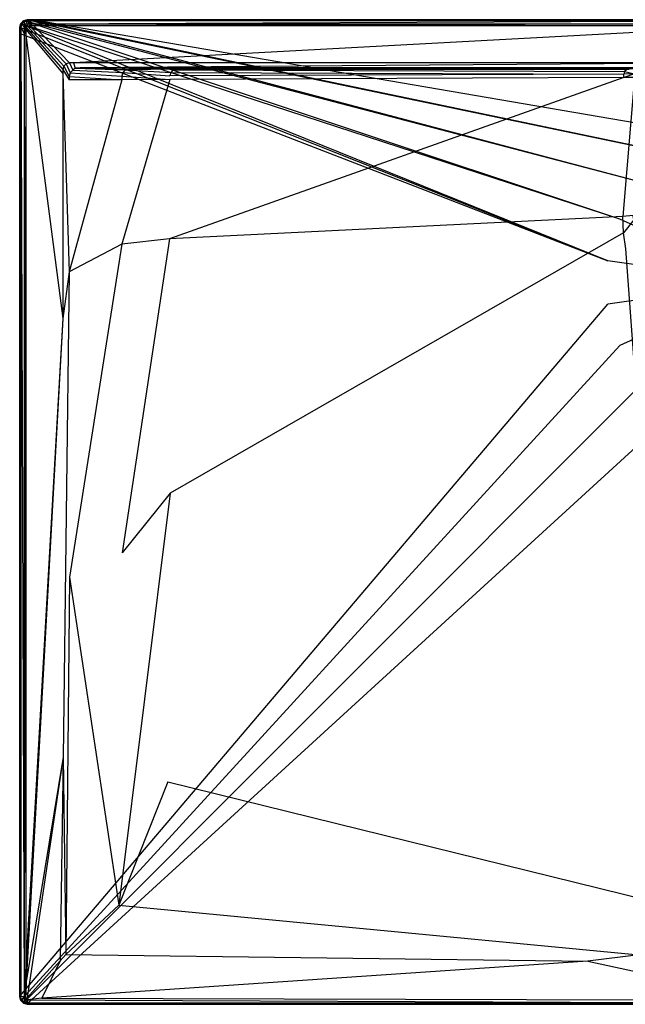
# Model space of a CAD drawing. Extents: x 0 to 1.2, y -0.8 to 0.
# Tile 1 of 8: x 0 to 0.49, y -0.8 to 0. Entities that reach past the tile are written whole.
import ezdxf

# ---------------------------------------------------------------- set-up
doc = ezdxf.new("R2010")
doc.units = 0
doc.layers.add('L0_WANNE_N_UDA1280ARA215V___0__', color=7, linetype='CONTINUOUS')

msp = doc.modelspace()

# ---------------------------------------------------------------- linework, layer by layer
at = {"layer": 'L0_WANNE_N_UDA1280ARA215V___0__', "color": 8}
for points, invisible_edges in [([(0.003005, -0.000805, 0.01035), (0.00601, 0, 0.000751), (0.003005, -0.000805, 0.000751), (0.003005, -0.000805, 0.01035)], 13), ([(0.00601, 0, 0.000751), (0.003005, -0.000805, 0.01035), (0.00601, 0, 0.01035), (0.00601, 0, 0.000751)], 14), ([(0.00601, 0), (0.003552, -0.001042), (0.003005, -0.000805), (0.00601, 0)], 13), ([(0.003005, -0.000805, 0.01035), (0.00601, 0, 0.0115), (0.00601, 0, 0.01035), (0.003005, -0.000805, 0.01035)], 13), ([(0.00601, 0, 0.0115), (0.003005, -0.000805, 0.01035), (0.003005, -0.000805, 0.0115), (0.00601, 0, 0.0115)], 14), ([(0.003562, -0.00177, 0.013975), (0.00601, 0, 0.0115), (0.003005, -0.000805, 0.0115), (0.003562, -0.00177, 0.013975)], 14), ([(0.003005, -0.000805, 0.000751), (0.00601, 0), (0.003005, -0.000805), (0.003005, -0.000805, 0.000751)], 13), ([(0.00601, 0), (0.003005, -0.000805, 0.000751), (0.00601, 0, 0.000751), (0.00601, 0)], 14), ([(0.003552, -0.001042), (0.00601, 0), (0.006599, -0.000197), (0.003552, -0.001042)], 14), ([(0.006147, -0.001039, 0.013975), (0.00601, 0, 0.0115), (0.003562, -0.00177, 0.013975), (0.006147, -0.001039, 0.013975)], 14), ([(0.00601, 0, 0.000751), (0.009764, 0), (0.00601, 0), (0.00601, 0, 0.000751)], 13), ([(0.009764, 0), (0.00601, 0, 0.000751), (0.009741, 0, 0.000751), (0.009764, 0)], 14), ([(0.009764, 0), (0.006599, -0.000197), (0.00601, 0), (0.009764, 0)], 13), ([(0.00601, 0, 0.000751), (0.009448, 0, 0.010344), (0.009741, 0, 0.000751), (0.00601, 0, 0.000751)], 13), ([(0.009448, 0, 0.010344), (0.00601, 0, 0.000751), (0.00601, 0, 0.01035), (0.009448, 0, 0.010344)], 14), ([(0.00601, 0, 0.01035), (0.009413, 0, 0.0115), (0.009448, 0, 0.010344), (0.00601, 0, 0.01035)], 13), ([(0.009413, 0, 0.0115), (0.00601, 0, 0.01035), (0.00601, 0, 0.0115), (0.009413, 0, 0.0115)], 14), ([(0.006147, -0.001039, 0.013975), (0.009413, 0, 0.0115), (0.00601, 0, 0.0115), (0.006147, -0.001039, 0.013975)], 13), ([(0.009413, 0, 0.0115), (0.006147, -0.001039, 0.013975), (0.009548, -0.001039, 0.013975), (0.009413, 0, 0.0115)], 14), ([(0.006599, -0.000197), (0.009764, 0), (0.010403, -0.000171), (0.006599, -0.000197)], 14), ([(0.009548, -0.001039, 0.013975), (0.6, 0, 0.0115), (0.009413, 0, 0.0115), (0.009548, -0.001039, 0.013975)], 13), ([(0.6, 0, 0.0115), (0.009448, 0, 0.010344), (0.009413, 0, 0.0115), (0.6, 0, 0.0115)], 14), ([(0.6, 0, 0.009683), (0.009741, 0, 0.000751), (0.009448, 0, 0.010344), (0.6, 0, 0.009683)], 14), ([(0.009448, 0, 0.010344), (0.6, 0, 0.0115), (0.6, 0, 0.009683), (0.009448, 0, 0.010344)], 13), ([(0.6, 0, 0.0115), (0.009548, -0.001039, 0.013975), (0.6, -0.001027, 0.013975), (0.6, 0, 0.0115)], 14), ([(0.009741, 0, 0.000751), (0.6, 0), (0.009764, 0), (0.009741, 0, 0.000751)], 13), ([(0.6, 0), (0.009741, 0, 0.000751), (0.6, 0, 0.000703), (0.6, 0)], 14), ([(0.009741, 0, 0.000751), (0.6, 0, 0.009683), (0.6, 0, 0.000703), (0.009741, 0, 0.000751)], 13), ([(0.6, 0), (0.010403, -0.000171), (0.009764, 0), (0.6, 0)], 13), ([(0.010403, -0.000171), (0.6, 0), (0.6, -0.000162), (0.010403, -0.000171)], 14), ([(0.000805, -0.003005, 0.01035), (0, -0.006011, 0.000751), (0, -0.006011, 0.01035), (0.000805, -0.003005, 0.01035)], 13), ([(0, -0.006011, 0.000751), (0.000805, -0.003005, 0.01035), (0.000805, -0.003005, 0.000751), (0, -0.006011, 0.000751)], 14), ([(0.000805, -0.003005), (0.0005, -0.006352), (0, -0.006011), (0.000805, -0.003005)], 13), ([(0.000805, -0.003005, 0.0115), (0, -0.006011, 0.01035), (0, -0.006011, 0.0115), (0.000805, -0.003005, 0.0115)], 13), ([(0, -0.006011, 0.01035), (0.000805, -0.003005, 0.0115), (0.000805, -0.003005, 0.01035), (0, -0.006011, 0.01035)], 14), ([(0.000805, -0.003005, 0.0115), (0, -0.006011, 0.0115), (0.001039, -0.006148, 0.013975), (0.000805, -0.003005, 0.0115)], 14), ([(0, -0.006011, 0.000751), (0.000805, -0.003005), (0, -0.006011), (0, -0.006011, 0.000751)], 13), ([(0.000805, -0.003005), (0, -0.006011, 0.000751), (0.000805, -0.003005, 0.000751), (0.000805, -0.003005)], 14), ([(0, -0.010801, 0.000751), (0, -0.006011), (0, -0.010801), (0, -0.010801, 0.000751)], 13), ([(0, -0.006011), (0, -0.010801, 0.000751), (0, -0.006011, 0.000751), (0, -0.006011)], 14), ([(0.0005, -0.006352), (0, -0.010801), (0, -0.006011), (0.0005, -0.006352)], 13), ([(0, -0.006011, 0.01035), (0, -0.010801, 0.000751), (0, -0.010801, 0.01035), (0, -0.006011, 0.01035)], 13), ([(0, -0.010801, 0.000751), (0, -0.006011, 0.01035), (0, -0.006011, 0.000751), (0, -0.010801, 0.000751)], 14), ([(0, -0.010801, 0.0115), (0.001039, -0.006148, 0.013975), (0, -0.006011, 0.0115), (0, -0.010801, 0.0115)], 14), ([(0, -0.006011, 0.0115), (0, -0.010801, 0.01035), (0, -0.010801, 0.0115), (0, -0.006011, 0.0115)], 13), ([(0, -0.010801, 0.01035), (0, -0.006011, 0.0115), (0, -0.006011, 0.01035), (0, -0.010801, 0.01035)], 14), ([(0.001039, -0.006148, 0.013975), (0, -0.010801, 0.0115), (0.001039, -0.010936, 0.013975), (0.001039, -0.006148, 0.013975)], 13), ([(0, -0.010801), (0.0005, -0.006352), (0.0005, -0.011197), (0, -0.010801)], 14), ([(0.0005, -0.006352), (0.000805, -0.003005), (0.001322, -0.003291), (0.0005, -0.006352)], 14), ([(0.001322, -0.003291), (0.477774, -0.195934), (0.0005, -0.006352), (0.001322, -0.003291)], 13), ([(0.477774, -0.195934), (0.0005, -0.011197), (0.0005, -0.006352), (0.477774, -0.195934)], 13), ([(0.003005, -0.000805, 0.01035), (0.000805, -0.003005, 0.000751), (0.000805, -0.003005, 0.01035), (0.003005, -0.000805, 0.01035)], 13), ([(0.000805, -0.003005, 0.000751), (0.003005, -0.000805, 0.01035), (0.003005, -0.000805, 0.000751), (0.000805, -0.003005, 0.000751)], 14), ([(0.003005, -0.000805), (0.001322, -0.003291), (0.000805, -0.003005), (0.003005, -0.000805)], 13), ([(0.003005, -0.000805, 0.0115), (0.000805, -0.003005, 0.01035), (0.000805, -0.003005, 0.0115), (0.003005, -0.000805, 0.0115)], 13), ([(0.000805, -0.003005, 0.01035), (0.003005, -0.000805, 0.0115), (0.003005, -0.000805, 0.01035), (0.000805, -0.003005, 0.01035)], 14), ([(0.000805, -0.003005, 0.0115), (0.003562, -0.00177, 0.013975), (0.003005, -0.000805, 0.0115), (0.000805, -0.003005, 0.0115)], 14), ([(0.000805, -0.003005, 0.000751), (0.003005, -0.000805), (0.000805, -0.003005), (0.000805, -0.003005, 0.000751)], 13), ([(0.003005, -0.000805), (0.000805, -0.003005, 0.000751), (0.003005, -0.000805, 0.000751), (0.003005, -0.000805)], 14), ([(0.003562, -0.00177, 0.013975), (0.000805, -0.003005, 0.0115), (0.001769, -0.003562, 0.013975), (0.003562, -0.00177, 0.013975)], 13), ([(0.000805, -0.003005, 0.0115), (0.001039, -0.006148, 0.013975), (0.001769, -0.003562, 0.013975), (0.000805, -0.003005, 0.0115)], 14), ([(0.003506, -0.006473, 0.015), (0.001769, -0.003562, 0.013975), (0.001039, -0.006148, 0.013975), (0.003506, -0.006473, 0.015)], 13), ([(0.003506, -0.011257, 0.015), (0.001039, -0.006148, 0.013975), (0.001039, -0.010936, 0.013975), (0.003506, -0.011257, 0.015)], 13), ([(0.001039, -0.006148, 0.013975), (0.003506, -0.011257, 0.015), (0.003506, -0.006473, 0.015), (0.001039, -0.006148, 0.013975)], 14), ([(0.001322, -0.003291), (0.003005, -0.000805), (0.003552, -0.001042), (0.001322, -0.003291)], 14), ([(0.003552, -0.001042), (0.487676, -0.162207), (0.001322, -0.003291), (0.003552, -0.001042)], 13), ([(0.477774, -0.195934), (0.001322, -0.003291), (0.487676, -0.162207), (0.477774, -0.195934)], 14), ([(0.003949, -0.00482, 0.015), (0.003562, -0.00177, 0.013975), (0.001769, -0.003562, 0.013975), (0.003949, -0.00482, 0.015)], 13), ([(0.001769, -0.003562, 0.013975), (0.003506, -0.006473, 0.015), (0.003949, -0.00482, 0.015), (0.001769, -0.003562, 0.013975)], 14), ([(0.004928, -0.008013, 0.015), (0.003949, -0.00482, 0.015), (0.003506, -0.006473, 0.015), (0.004928, -0.008013, 0.015)], 13), ([(0.004928, -0.012638, 0.015), (0.003506, -0.006473, 0.015), (0.003506, -0.011257, 0.015), (0.004928, -0.012638, 0.015)], 13), ([(0.003506, -0.006473, 0.015), (0.004928, -0.012638, 0.015), (0.004928, -0.008013, 0.015), (0.003506, -0.006473, 0.015)], 14), ([(0.006599, -0.000197), (0.506678, -0.132636), (0.003552, -0.001042), (0.006599, -0.000197)], 13), ([(0.487676, -0.162207), (0.003552, -0.001042), (0.506678, -0.132636), (0.487676, -0.162207)], 14), ([(0.00482, -0.003949, 0.015), (0.006147, -0.001039, 0.013975), (0.003562, -0.00177, 0.013975), (0.00482, -0.003949, 0.015)], 13), ([(0.003562, -0.00177, 0.013975), (0.003949, -0.00482, 0.015), (0.00482, -0.003949, 0.015), (0.003562, -0.00177, 0.013975)], 14), ([(0.005384, -0.006308, 0.015), (0.00482, -0.003949, 0.015), (0.003949, -0.00482, 0.015), (0.005384, -0.006308, 0.015)], 13), ([(0.003949, -0.00482, 0.015), (0.004928, -0.008013, 0.015), (0.005384, -0.006308, 0.015), (0.003949, -0.00482, 0.015)], 14), ([(0.006147, -0.001039, 0.013975), (0.00482, -0.003949, 0.015), (0.006472, -0.003506, 0.015), (0.006147, -0.001039, 0.013975)], 14), ([(0.006307, -0.005385, 0.015), (0.006472, -0.003506, 0.015), (0.00482, -0.003949, 0.015), (0.006307, -0.005385, 0.015)], 13), ([(0.00482, -0.003949, 0.015), (0.005384, -0.006308, 0.015), (0.006307, -0.005385, 0.015), (0.00482, -0.003949, 0.015)], 14), ([(0.034991, -0.040583, 0.015), (0.005384, -0.006308, 0.015), (0.004928, -0.008013, 0.015), (0.034991, -0.040583, 0.015)], 13), ([(0.035746, -0.037765, 0.015), (0.006307, -0.005385, 0.015), (0.005384, -0.006308, 0.015), (0.035746, -0.037765, 0.015)], 13), ([(0.005384, -0.006308, 0.015), (0.034991, -0.040583, 0.015), (0.035746, -0.037765, 0.015), (0.005384, -0.006308, 0.015)], 14), ([(0.006472, -0.003506, 0.015), (0.009548, -0.001039, 0.013975), (0.006147, -0.001039, 0.013975), (0.006472, -0.003506, 0.015)], 13), ([(0.006472, -0.003506, 0.015), (0.006307, -0.005385, 0.015), (0.008012, -0.004928, 0.015), (0.006472, -0.003506, 0.015)], 14), ([(0.037761, -0.035749, 0.015), (0.008012, -0.004928, 0.015), (0.006307, -0.005385, 0.015), (0.037761, -0.035749, 0.015)], 13), ([(0.006307, -0.005385, 0.015), (0.035746, -0.037765, 0.015), (0.037761, -0.035749, 0.015), (0.006307, -0.005385, 0.015)], 14), ([(0.009548, -0.001039, 0.013975), (0.006472, -0.003506, 0.015), (0.00987, -0.003506, 0.015), (0.009548, -0.001039, 0.013975)], 14), ([(0.008012, -0.004928, 0.015), (0.00987, -0.003506, 0.015), (0.006472, -0.003506, 0.015), (0.008012, -0.004928, 0.015)], 13), ([(0.010403, -0.000171), (0.53324, -0.109618), (0.006599, -0.000197), (0.010403, -0.000171)], 13), ([(0.506678, -0.132636), (0.006599, -0.000197), (0.53324, -0.109618), (0.506678, -0.132636)], 14), ([(0.00987, -0.003506, 0.015), (0.008012, -0.004928, 0.015), (0.011397, -0.004928, 0.015), (0.00987, -0.003506, 0.015)], 14), ([(0.040578, -0.034995, 0.015), (0.011397, -0.004928, 0.015), (0.008012, -0.004928, 0.015), (0.040578, -0.034995, 0.015)], 13), ([(0.008012, -0.004928, 0.015), (0.037761, -0.035749, 0.015), (0.040578, -0.034995, 0.015), (0.008012, -0.004928, 0.015)], 14), ([(0.00987, -0.003506, 0.015), (0.6, -0.001027, 0.013975), (0.009548, -0.001039, 0.013975), (0.00987, -0.003506, 0.015)], 13), ([(0.6, -0.001027, 0.013975), (0.00987, -0.003506, 0.015), (0.6, -0.003506, 0.015), (0.6, -0.001027, 0.013975)], 14), ([(0.011397, -0.004928, 0.015), (0.6, -0.003506, 0.015), (0.00987, -0.003506, 0.015), (0.011397, -0.004928, 0.015)], 13), ([(0.6, -0.000162), (0.565211, -0.095015), (0.010403, -0.000171), (0.6, -0.000162)], 13), ([(0.53324, -0.109618), (0.010403, -0.000171), (0.565211, -0.095015), (0.53324, -0.109618)], 14), ([(0.6, -0.003506, 0.015), (0.011397, -0.004928, 0.015), (0.6, -0.004928, 0.015), (0.6, -0.003506, 0.015)], 14), ([(0.043683, -0.034995, 0.015), (0.6, -0.004928, 0.015), (0.011397, -0.004928, 0.015), (0.043683, -0.034995, 0.015)], 13), ([(0.011397, -0.004928, 0.015), (0.040578, -0.034995, 0.015), (0.043683, -0.034995, 0.015), (0.011397, -0.004928, 0.015)], 14), ([(0.6, -0.004928, 0.015), (0.043683, -0.034995, 0.015), (0.6, -0.034995, 0.015), (0.6, -0.004928, 0.015)], 14), ([(0, -0.793989, 0.000751), (0, -0.010801), (0, -0.793989), (0, -0.793989, 0.000751)], 13), ([(0, -0.010801), (0, -0.793989, 0.000751), (0, -0.010801, 0.000751), (0, -0.010801)], 14), ([(0.0005, -0.011197), (0, -0.793989), (0, -0.010801), (0.0005, -0.011197)], 13), ([(0, -0.010801, 0.01035), (0, -0.793989, 0.000751), (0, -0.793989, 0.01035), (0, -0.010801, 0.01035)], 13), ([(0, -0.793989, 0.000751), (0, -0.010801, 0.01035), (0, -0.010801, 0.000751), (0, -0.793989, 0.000751)], 14), ([(0.001039, -0.793852, 0.013975), (0, -0.010801, 0.0115), (0, -0.793989, 0.0115), (0.001039, -0.793852, 0.013975)], 13), ([(0, -0.010801, 0.0115), (0.001039, -0.793852, 0.013975), (0.001039, -0.010936, 0.013975), (0, -0.010801, 0.0115)], 14), ([(0, -0.010801, 0.0115), (0, -0.793989, 0.01035), (0, -0.793989, 0.0115), (0, -0.010801, 0.0115)], 13), ([(0, -0.793989, 0.01035), (0, -0.010801, 0.0115), (0, -0.010801, 0.01035), (0, -0.793989, 0.01035)], 14), ([(0, -0.793989), (0.0005, -0.011197), (0.000518, -0.793036), (0, -0.793989)], 14), ([(0.0005, -0.011197), (0.477774, -0.195934), (0.477774, -0.231084), (0.0005, -0.011197)], 14), ([(0.477774, -0.231084), (0.000518, -0.793036), (0.0005, -0.011197), (0.477774, -0.231084)], 13), ([(0.003506, -0.793527, 0.015), (0.001039, -0.010936, 0.013975), (0.001039, -0.793852, 0.013975), (0.003506, -0.793527, 0.015)], 13), ([(0.001039, -0.010936, 0.013975), (0.003506, -0.793527, 0.015), (0.003506, -0.011257, 0.015), (0.001039, -0.010936, 0.013975)], 14), ([(0.004928, -0.768809, 0.015), (0.003506, -0.011257, 0.015), (0.003506, -0.793527, 0.015), (0.004928, -0.768809, 0.015)], 13), ([(0.003506, -0.011257, 0.015), (0.004928, -0.768809, 0.015), (0.004928, -0.012638, 0.015), (0.003506, -0.011257, 0.015)], 14), ([(0.034991, -0.043693, 0.015), (0.004928, -0.008013, 0.015), (0.004928, -0.012638, 0.015), (0.034991, -0.043693, 0.015)], 13), ([(0.004928, -0.008013, 0.015), (0.034991, -0.043693, 0.015), (0.034991, -0.040583, 0.015), (0.004928, -0.008013, 0.015)], 14), ([(0.034991, -0.242832, 0.015), (0.004928, -0.012638, 0.015), (0.004928, -0.768809, 0.015), (0.034991, -0.242832, 0.015)], 13), ([(0.004928, -0.012638, 0.015), (0.034991, -0.242832, 0.015), (0.034991, -0.043693, 0.015), (0.004928, -0.012638, 0.015)], 14), ([(0.040069, -0.046084, 0.015), (0.035746, -0.037765, 0.015), (0.034991, -0.040583, 0.015), (0.040069, -0.046084, 0.015)], 13), ([(0.040874, -0.043078, 0.015), (0.037761, -0.035749, 0.015), (0.035746, -0.037765, 0.015), (0.040874, -0.043078, 0.015)], 13), ([(0.035746, -0.037765, 0.015), (0.040069, -0.046084, 0.015), (0.040874, -0.043078, 0.015), (0.035746, -0.037765, 0.015)], 14), ([(0.043074, -0.040878, 0.015), (0.040578, -0.034995, 0.015), (0.037761, -0.035749, 0.015), (0.043074, -0.040878, 0.015)], 13), ([(0.037761, -0.035749, 0.015), (0.040874, -0.043078, 0.015), (0.043074, -0.040878, 0.015), (0.037761, -0.035749, 0.015)], 14), ([(0.040578, -0.034995, 0.015), (0.043074, -0.040878, 0.015), (0.045163, -0.039506, 0.015), (0.040578, -0.034995, 0.015)], 14), ([(0.045163, -0.039506, 0.015), (0.043683, -0.034995, 0.015), (0.040578, -0.034995, 0.015), (0.045163, -0.039506, 0.015)], 13), ([(0.08582, -0.04086, 0.014862), (0.045163, -0.039506, 0.015), (0.043074, -0.040878, 0.015), (0.08582, -0.04086, 0.014862)], 13), ([(0.049136, -0.039, 0.015), (0.6, -0.034995, 0.015), (0.043683, -0.034995, 0.015), (0.049136, -0.039, 0.015)], 13), ([(0.043683, -0.034995, 0.015), (0.045163, -0.039506, 0.015), (0.049136, -0.039, 0.015), (0.043683, -0.034995, 0.015)], 14), ([(0.088758, -0.040073, 0.014861), (0.049136, -0.039, 0.015), (0.045163, -0.039506, 0.015), (0.088758, -0.040073, 0.014861)], 13), ([(0.045163, -0.039506, 0.015), (0.08582, -0.04086, 0.014862), (0.088758, -0.040073, 0.014861), (0.045163, -0.039506, 0.015)], 14), ([(0.6, -0.034995, 0.015), (0.049136, -0.039, 0.015), (0.6, -0.039103, 0.015), (0.6, -0.034995, 0.015)], 14), ([(0.6, -0.039103, 0.015), (0.049136, -0.039, 0.015), (0.6, -0.040073, 0.014301), (0.6, -0.039103, 0.015)], 14), ([(0.6, -0.040073, 0.014301), (0.049136, -0.039, 0.015), (0.091666, -0.039705, 0.014861), (0.6, -0.040073, 0.014301)], 14), ([(0.049136, -0.039, 0.015), (0.088758, -0.040073, 0.014861), (0.091666, -0.039705, 0.014861), (0.049136, -0.039, 0.015)], 14), ([(0.130046, -0.039771, 0.01323), (0.091666, -0.039705, 0.014861), (0.088758, -0.040073, 0.014861), (0.130046, -0.039771, 0.01323)], 14), ([(0.130046, -0.039771, 0.01323), (0.088758, -0.040073, 0.014861), (0.127507, -0.040073, 0.013113), (0.130046, -0.039771, 0.01323)], 14), ([(0.091666, -0.039705, 0.014861), (0.6, -0.040073, 0.012843), (0.6, -0.040073, 0.014301), (0.091666, -0.039705, 0.014861)], 14), ([(0.091666, -0.039705, 0.014861), (0.130046, -0.039771, 0.01323), (0.6, -0.040073, 0.012843), (0.091666, -0.039705, 0.014861)], 14), ([(0.495942, -0.040058, 0.00671), (0.130046, -0.039771, 0.01323), (0.127507, -0.040073, 0.013113), (0.495942, -0.040058, 0.00671)], 14), ([(0.130046, -0.039771, 0.01323), (0.6, -0.040073, 0.007258), (0.6, -0.040073, 0.012843), (0.130046, -0.039771, 0.01323)], 14), ([(0.130046, -0.039771, 0.01323), (0.495942, -0.040058, 0.00671), (0.6, -0.040073, 0.007258), (0.130046, -0.039771, 0.01323)], 14), ([(0.040069, -0.048938, 0.015), (0.034991, -0.040583, 0.015), (0.034991, -0.043693, 0.015), (0.040069, -0.048938, 0.015)], 13), ([(0.034991, -0.040583, 0.015), (0.040069, -0.048938, 0.015), (0.040069, -0.046084, 0.015), (0.034991, -0.040583, 0.015)], 14), ([(0.040069, -0.204792, 0.015), (0.034991, -0.043693, 0.015), (0.034991, -0.242832, 0.015), (0.040069, -0.204792, 0.015)], 13), ([(0.034991, -0.043693, 0.015), (0.040069, -0.204792, 0.015), (0.040069, -0.048938, 0.015), (0.034991, -0.043693, 0.015)], 14), ([(0.082882, -0.045949, 0.014865), (0.040874, -0.043078, 0.015), (0.040069, -0.046084, 0.015), (0.082882, -0.045949, 0.014865)], 13), ([(0.040069, -0.046084, 0.015), (0.082882, -0.048807, 0.014867), (0.082882, -0.045949, 0.014865), (0.040069, -0.046084, 0.015)], 14), ([(0.082882, -0.048807, 0.014867), (0.040069, -0.046084, 0.015), (0.040069, -0.048938, 0.015), (0.082882, -0.048807, 0.014867)], 13), ([(0.08367, -0.043011, 0.014864), (0.043074, -0.040878, 0.015), (0.040874, -0.043078, 0.015), (0.08367, -0.043011, 0.014864)], 13), ([(0.040874, -0.043078, 0.015), (0.082882, -0.045949, 0.014865), (0.08367, -0.043011, 0.014864), (0.040874, -0.043078, 0.015)], 14), ([(0.043074, -0.040878, 0.015), (0.08367, -0.043011, 0.014864), (0.08582, -0.04086, 0.014862), (0.043074, -0.040878, 0.015)], 14), ([(0.121962, -0.045619, 0.013053), (0.08367, -0.043011, 0.014864), (0.082882, -0.045949, 0.014865), (0.121962, -0.045619, 0.013053)], 13), ([(0.082882, -0.045949, 0.014865), (0.121962, -0.048486, 0.013062), (0.121962, -0.045619, 0.013053), (0.082882, -0.045949, 0.014865)], 14), ([(0.121962, -0.048486, 0.013062), (0.082882, -0.045949, 0.014865), (0.082882, -0.048807, 0.014867), (0.121962, -0.048486, 0.013062)], 13), ([(0.122705, -0.042846, 0.013049), (0.08582, -0.04086, 0.014862), (0.08367, -0.043011, 0.014864), (0.122705, -0.042846, 0.013049)], 13), ([(0.08367, -0.043011, 0.014864), (0.121962, -0.045619, 0.013053), (0.122705, -0.042846, 0.013049), (0.08367, -0.043011, 0.014864)], 14), ([(0.127507, -0.040073, 0.013113), (0.088758, -0.040073, 0.014861), (0.08582, -0.04086, 0.014862), (0.127507, -0.040073, 0.013113)], 14), ([(0.127507, -0.040073, 0.013113), (0.08582, -0.04086, 0.014862), (0.124734, -0.040816, 0.013045), (0.127507, -0.040073, 0.013113)], 14), ([(0.08582, -0.04086, 0.014862), (0.122705, -0.042846, 0.013049), (0.124734, -0.040816, 0.013045), (0.08582, -0.04086, 0.014862)], 14), ([(0.490893, -0.047089, 0.005227), (0.121962, -0.048486, 0.013062), (0.121769, -0.178155, 0.0134), (0.490893, -0.047089, 0.005227)], 14), ([(0.490893, -0.047089, 0.005227), (0.121769, -0.178155, 0.0134), (0.489862, -0.16003, 0.006596), (0.490893, -0.047089, 0.005227)], 14), ([(0.490893, -0.044184, 0.00519), (0.122705, -0.042846, 0.013049), (0.121962, -0.045619, 0.013053), (0.490893, -0.044184, 0.00519)], 13), ([(0.490893, -0.044184, 0.00519), (0.121962, -0.045619, 0.013053), (0.121962, -0.048486, 0.013062), (0.490893, -0.044184, 0.00519)], 14), ([(0.490893, -0.047089, 0.005227), (0.490893, -0.044184, 0.00519), (0.121962, -0.048486, 0.013062), (0.490893, -0.047089, 0.005227)], 14), ([(0.491443, -0.042128, 0.005174), (0.124734, -0.040816, 0.013045), (0.122705, -0.042846, 0.013049), (0.491443, -0.042128, 0.005174)], 13), ([(0.122705, -0.042846, 0.013049), (0.490893, -0.044184, 0.00519), (0.491443, -0.042128, 0.005174), (0.122705, -0.042846, 0.013049)], 14), ([(0.495003, -0.040073, 0.005528), (0.127507, -0.040073, 0.013113), (0.124734, -0.040816, 0.013045), (0.495003, -0.040073, 0.005528)], 14), ([(0.495003, -0.040073, 0.005528), (0.124734, -0.040816, 0.013045), (0.492948, -0.040624, 0.005156), (0.495003, -0.040073, 0.005528)], 14), ([(0.124734, -0.040816, 0.013045), (0.491443, -0.042128, 0.005174), (0.492948, -0.040624, 0.005156), (0.124734, -0.040816, 0.013045)], 14), ([(0.127507, -0.040073, 0.013113), (0.495003, -0.040073, 0.005528), (0.495942, -0.040058, 0.00671), (0.127507, -0.040073, 0.013113)], 14), ([(0.499379, -0.047019, 0.004835), (0.490893, -0.047089, 0.005227), (0.489862, -0.16003, 0.006596), (0.499379, -0.047019, 0.004835)], 14), ([(0.499379, -0.047019, 0.004835), (0.489862, -0.16003, 0.006596), (0.498306, -0.159123, 0.006256), (0.499379, -0.047019, 0.004835)], 14), ([(0.499379, -0.044112, 0.004797), (0.491443, -0.042128, 0.005174), (0.490893, -0.044184, 0.00519), (0.499379, -0.044112, 0.004797)], 13), ([(0.490893, -0.047089, 0.005227), (0.499379, -0.044112, 0.004797), (0.490893, -0.044184, 0.00519), (0.490893, -0.047089, 0.005227)], 13), ([(0.499379, -0.044112, 0.004797), (0.490893, -0.047089, 0.005227), (0.499379, -0.047019, 0.004835), (0.499379, -0.044112, 0.004797)], 14), ([(0.49992, -0.042092, 0.00478), (0.492948, -0.040624, 0.005156), (0.491443, -0.042128, 0.005174), (0.49992, -0.042092, 0.00478)], 13), ([(0.491443, -0.042128, 0.005174), (0.499379, -0.044112, 0.004797), (0.49992, -0.042092, 0.00478), (0.491443, -0.042128, 0.005174)], 14), ([(0.082882, -0.048807, 0.014867), (0.040069, -0.048938, 0.015), (0.040069, -0.204792, 0.015), (0.082882, -0.048807, 0.014867)], 14), ([(0.082882, -0.048807, 0.014867), (0.040069, -0.204792, 0.015), (0.082882, -0.182331, 0.014968), (0.082882, -0.048807, 0.014867)], 14), ([(0.121962, -0.048486, 0.013062), (0.082882, -0.048807, 0.014867), (0.082882, -0.182331, 0.014968), (0.121962, -0.048486, 0.013062)], 14), ([(0.121962, -0.048486, 0.013062), (0.082882, -0.182331, 0.014968), (0.121769, -0.178155, 0.0134), (0.121962, -0.048486, 0.013062)], 14), ([(0.6, -0.213509), (0.487676, -0.162207), (0.506678, -0.132636), (0.6, -0.213509)], 14), ([(0.498306, -0.159123, 0.006256), (0.489862, -0.16003, 0.006596), (0.490511, -0.173101, 0.006611), (0.498306, -0.159123, 0.006256)], 14), ([(0.498967, -0.16252, 0.006272), (0.498306, -0.159123, 0.006256), (0.490511, -0.173101, 0.006611), (0.498967, -0.16252, 0.006272)], 14), ([(0.489862, -0.16003, 0.006596), (0.121769, -0.178155, 0.0134), (0.122194, -0.384579, 0.013404), (0.489862, -0.16003, 0.006596)], 14), ([(0.490511, -0.173101, 0.006611), (0.489862, -0.16003, 0.006596), (0.122194, -0.384579, 0.013404), (0.490511, -0.173101, 0.006611)], 14), ([(0.6, -0.213509), (0.477774, -0.195934), (0.487676, -0.162207), (0.6, -0.213509)], 14), ([(0.498967, -0.16252, 0.006272), (0.490511, -0.173101, 0.006611), (0.492549, -0.1862, 0.006629), (0.498967, -0.16252, 0.006272)], 14), ([(0.490511, -0.173101, 0.006611), (0.122194, -0.384579, 0.013404), (0.120427, -0.619257, 0.013408), (0.490511, -0.173101, 0.006611)], 14), ([(0.492549, -0.1862, 0.006629), (0.490511, -0.173101, 0.006611), (0.120427, -0.619257, 0.013408), (0.492549, -0.1862, 0.006629)], 14), ([(0.04043, -0.452845, 0.015), (0.082882, -0.182331, 0.014968), (0.040069, -0.204792, 0.015), (0.04043, -0.452845, 0.015)], 13), ([(0.082882, -0.182331, 0.014968), (0.04043, -0.452845, 0.015), (0.083255, -0.433303, 0.014969), (0.082882, -0.182331, 0.014968)], 14), ([(0.083255, -0.433303, 0.014969), (0.121769, -0.178155, 0.0134), (0.082882, -0.182331, 0.014968), (0.083255, -0.433303, 0.014969)], 13), ([(0.121769, -0.178155, 0.0134), (0.083255, -0.433303, 0.014969), (0.122194, -0.384579, 0.013404), (0.121769, -0.178155, 0.0134)], 14), ([(0.524032, -0.619736, 0.013423), (0.492549, -0.1862, 0.006629), (0.120427, -0.619257, 0.013408), (0.524032, -0.619736, 0.013423)], 14), ([(0.6, -0.213509), (0.477774, -0.231084), (0.477774, -0.195934), (0.6, -0.213509)], 14), ([(0.035364, -0.59907, 0.015), (0.040069, -0.204792, 0.015), (0.034991, -0.242832, 0.015), (0.035364, -0.59907, 0.015)], 13), ([(0.040069, -0.204792, 0.015), (0.035364, -0.59907, 0.015), (0.04043, -0.452845, 0.015), (0.040069, -0.204792, 0.015)], 14), ([(0.6, -0.213509), (0.487676, -0.264811), (0.477774, -0.231084), (0.6, -0.213509)], 14), ([(0.6, -0.213509), (0.506678, -0.294382), (0.487676, -0.264811), (0.6, -0.213509)], 14), ([(0.000518, -0.793036), (0.477774, -0.231084), (0.487676, -0.264811), (0.000518, -0.793036)], 14), ([(0.005367, -0.781813, 0.015), (0.034991, -0.242832, 0.015), (0.004928, -0.768809, 0.015), (0.005367, -0.781813, 0.015)], 13), ([(0.034991, -0.242832, 0.015), (0.005367, -0.781813, 0.015), (0.035364, -0.59907, 0.015), (0.034991, -0.242832, 0.015)], 14), ([(0.487676, -0.264811), (0.001356, -0.796089), (0.000518, -0.793036), (0.487676, -0.264811)], 13), ([(0.001356, -0.796089), (0.487676, -0.264811), (0.506678, -0.294382), (0.001356, -0.796089)], 14), ([(0.506678, -0.294382), (0.003599, -0.798327), (0.001356, -0.796089), (0.506678, -0.294382)], 13), ([(0.003599, -0.798327), (0.506678, -0.294382), (0.53324, -0.317401), (0.003599, -0.798327)], 14), ([(0.53324, -0.317401), (0.006657, -0.799157), (0.003599, -0.798327), (0.53324, -0.317401)], 13), ([(0.006657, -0.799157), (0.53324, -0.317401), (0.565211, -0.332003), (0.006657, -0.799157)], 14), ([(0.565211, -0.332003), (0.6, -0.799166), (0.006657, -0.799157), (0.565211, -0.332003)], 13), ([(0.122194, -0.384579, 0.013404), (0.083255, -0.433303, 0.014969), (0.080612, -0.719368, 0.01497), (0.122194, -0.384579, 0.013404)], 14), ([(0.122194, -0.384579, 0.013404), (0.080612, -0.719368, 0.01497), (0.120427, -0.619257, 0.013408), (0.122194, -0.384579, 0.013404)], 14), ([(0.04043, -0.452845, 0.015), (0.080612, -0.719368, 0.01497), (0.083255, -0.433303, 0.014969), (0.04043, -0.452845, 0.015)], 14), ([(0.035364, -0.59907, 0.015), (0.037491, -0.759464, 0.015), (0.04043, -0.452845, 0.015), (0.035364, -0.59907, 0.015)], 14), ([(0.080612, -0.719368, 0.01497), (0.04043, -0.452845, 0.015), (0.037491, -0.759464, 0.015), (0.080612, -0.719368, 0.01497)], 13), ([(0.00609, -0.794628, 0.015), (0.035364, -0.59907, 0.015), (0.005367, -0.781813, 0.015), (0.00609, -0.794628, 0.015)], 13), ([(0.035364, -0.59907, 0.015), (0.00609, -0.794628, 0.015), (0.032954, -0.764545, 0.015), (0.035364, -0.59907, 0.015)], 14), ([(0.037491, -0.759464, 0.015), (0.035364, -0.59907, 0.015), (0.032954, -0.764545, 0.015), (0.037491, -0.759464, 0.015)], 13), ([(0.528321, -0.719836, 0.014971), (0.120427, -0.619257, 0.013408), (0.080612, -0.719368, 0.01497), (0.528321, -0.719836, 0.014971)], 13), ([(0.120427, -0.619257, 0.013408), (0.528321, -0.719836, 0.014971), (0.524032, -0.619736, 0.013423), (0.120427, -0.619257, 0.013408)], 14), ([(0.502905, -0.759927, 0.015), (0.080612, -0.719368, 0.01497), (0.037491, -0.759464, 0.015), (0.502905, -0.759927, 0.015)], 13), ([(0.080612, -0.719368, 0.01497), (0.502905, -0.759927, 0.015), (0.528321, -0.719836, 0.014971), (0.080612, -0.719368, 0.01497)], 14), ([(0.461642, -0.765005, 0.015), (0.037491, -0.759464, 0.015), (0.032954, -0.764545, 0.015), (0.461642, -0.765005, 0.015)], 13), ([(0.037491, -0.759464, 0.015), (0.461642, -0.765005, 0.015), (0.502905, -0.759927, 0.015), (0.037491, -0.759464, 0.015)], 14), ([(0.6, -0.765005, 0.015), (0.502905, -0.759927, 0.015), (0.461642, -0.765005, 0.015), (0.6, -0.765005, 0.015)], 13), ([(0.018024, -0.795072, 0.015), (0.032954, -0.764545, 0.015), (0.00609, -0.794628, 0.015), (0.018024, -0.795072, 0.015)], 13), ([(0.032954, -0.764545, 0.015), (0.018024, -0.795072, 0.015), (0.461642, -0.765005, 0.015), (0.032954, -0.764545, 0.015)], 14), ([(0.6, -0.795072, 0.015), (0.461642, -0.765005, 0.015), (0.018024, -0.795072, 0.015), (0.6, -0.795072, 0.015)], 13), ([(0.461642, -0.765005, 0.015), (0.6, -0.795072, 0.015), (0.6, -0.765005, 0.015), (0.461642, -0.765005, 0.015)], 14), ([(0.003949, -0.795179, 0.015), (0.004928, -0.768809, 0.015), (0.003506, -0.793527, 0.015), (0.003949, -0.795179, 0.015)], 13), ([(0.004928, -0.768809, 0.015), (0.003949, -0.795179, 0.015), (0.005367, -0.781813, 0.015), (0.004928, -0.768809, 0.015)], 14), ([(0.00482, -0.796051, 0.015), (0.005367, -0.781813, 0.015), (0.003949, -0.795179, 0.015), (0.00482, -0.796051, 0.015)], 13), ([(0.005367, -0.781813, 0.015), (0.00482, -0.796051, 0.015), (0.00609, -0.794628, 0.015), (0.005367, -0.781813, 0.015)], 14), ([(0.000518, -0.793036), (0.000805, -0.796994), (0, -0.793989), (0.000518, -0.793036)], 13), ([(0.001039, -0.793852, 0.013975), (0, -0.793989, 0.0115), (0.001769, -0.796438, 0.013975), (0.001039, -0.793852, 0.013975)], 14), ([(0, -0.793989, 0.000751), (0.000805, -0.796994), (0.000805, -0.796994, 0.000751), (0, -0.793989, 0.000751)], 13), ([(0.000805, -0.796994), (0, -0.793989, 0.000751), (0, -0.793989), (0.000805, -0.796994)], 14), ([(0, -0.793989, 0.01035), (0.000805, -0.796994, 0.000751), (0.000805, -0.796994, 0.01035), (0, -0.793989, 0.01035)], 13), ([(0.000805, -0.796994, 0.000751), (0, -0.793989, 0.01035), (0, -0.793989, 0.000751), (0.000805, -0.796994, 0.000751)], 14), ([(0, -0.793989, 0.0115), (0.000805, -0.796994, 0.0115), (0.001769, -0.796438, 0.013975), (0, -0.793989, 0.0115)], 14), ([(0, -0.793989, 0.0115), (0.000805, -0.796994, 0.01035), (0.000805, -0.796994, 0.0115), (0, -0.793989, 0.0115)], 13), ([(0.000805, -0.796994, 0.01035), (0, -0.793989, 0.0115), (0, -0.793989, 0.01035), (0.000805, -0.796994, 0.01035)], 14), ([(0.000805, -0.796994), (0.000518, -0.793036), (0.001356, -0.796089), (0.000805, -0.796994)], 14), ([(0.001356, -0.796089), (0.003005, -0.799195), (0.000805, -0.796994), (0.001356, -0.796089)], 13), ([(0.000805, -0.796994, 0.0115), (0.003562, -0.79823, 0.013975), (0.001769, -0.796438, 0.013975), (0.000805, -0.796994, 0.0115)], 14), ([(0.003005, -0.799195, 0.000751), (0.000805, -0.796994), (0.003005, -0.799195), (0.003005, -0.799195, 0.000751)], 13), ([(0.000805, -0.796994), (0.003005, -0.799195, 0.000751), (0.000805, -0.796994, 0.000751), (0.000805, -0.796994)], 14), ([(0.000805, -0.796994, 0.01035), (0.003005, -0.799195, 0.000751), (0.003005, -0.799195, 0.01035), (0.000805, -0.796994, 0.01035)], 13), ([(0.003005, -0.799195, 0.000751), (0.000805, -0.796994, 0.01035), (0.000805, -0.796994, 0.000751), (0.003005, -0.799195, 0.000751)], 14), ([(0.003562, -0.79823, 0.013975), (0.000805, -0.796994, 0.0115), (0.003005, -0.799195, 0.0115), (0.003562, -0.79823, 0.013975)], 13), ([(0.000805, -0.796994, 0.0115), (0.003005, -0.799195, 0.01035), (0.003005, -0.799195, 0.0115), (0.000805, -0.796994, 0.0115)], 13), ([(0.003005, -0.799195, 0.01035), (0.000805, -0.796994, 0.0115), (0.000805, -0.796994, 0.01035), (0.003005, -0.799195, 0.01035)], 14), ([(0.001769, -0.796438, 0.013975), (0.003506, -0.793527, 0.015), (0.001039, -0.793852, 0.013975), (0.001769, -0.796438, 0.013975)], 13), ([(0.003005, -0.799195), (0.001356, -0.796089), (0.003599, -0.798327), (0.003005, -0.799195)], 14), ([(0.003506, -0.793527, 0.015), (0.001769, -0.796438, 0.013975), (0.003949, -0.795179, 0.015), (0.003506, -0.793527, 0.015)], 14), ([(0.003562, -0.79823, 0.013975), (0.003949, -0.795179, 0.015), (0.001769, -0.796438, 0.013975), (0.003562, -0.79823, 0.013975)], 13), ([(0.003562, -0.79823, 0.013975), (0.003005, -0.799195, 0.0115), (0.006147, -0.798961, 0.013975), (0.003562, -0.79823, 0.013975)], 14), ([(0.003599, -0.798327), (0.00601, -0.8), (0.003005, -0.799195), (0.003599, -0.798327)], 13), ([(0.006147, -0.798961, 0.013975), (0.003005, -0.799195, 0.0115), (0.00601, -0.8, 0.0115), (0.006147, -0.798961, 0.013975)], 14), ([(0.00601, -0.8), (0.003005, -0.799195, 0.000751), (0.003005, -0.799195), (0.00601, -0.8)], 13), ([(0.003005, -0.799195, 0.000751), (0.00601, -0.8), (0.00601, -0.8, 0.000751), (0.003005, -0.799195, 0.000751)], 14), ([(0.00601, -0.8, 0.000751), (0.003005, -0.799195, 0.01035), (0.003005, -0.799195, 0.000751), (0.00601, -0.8, 0.000751)], 13), ([(0.003005, -0.799195, 0.01035), (0.00601, -0.8, 0.000751), (0.00601, -0.8, 0.01035), (0.003005, -0.799195, 0.01035)], 14), ([(0.00601, -0.8, 0.0115), (0.003005, -0.799195, 0.01035), (0.00601, -0.8, 0.01035), (0.00601, -0.8, 0.0115)], 13), ([(0.003005, -0.799195, 0.01035), (0.00601, -0.8, 0.0115), (0.003005, -0.799195, 0.0115), (0.003005, -0.799195, 0.01035)], 14), ([(0.003949, -0.795179, 0.015), (0.003562, -0.79823, 0.013975), (0.00482, -0.796051, 0.015), (0.003949, -0.795179, 0.015)], 14), ([(0.006147, -0.798961, 0.013975), (0.00482, -0.796051, 0.015), (0.003562, -0.79823, 0.013975), (0.006147, -0.798961, 0.013975)], 13), ([(0.00601, -0.8), (0.003599, -0.798327), (0.006657, -0.799157), (0.00601, -0.8)], 14), ([(0.006472, -0.796494, 0.015), (0.00609, -0.794628, 0.015), (0.00482, -0.796051, 0.015), (0.006472, -0.796494, 0.015)], 13), ([(0.00482, -0.796051, 0.015), (0.006147, -0.798961, 0.013975), (0.006472, -0.796494, 0.015), (0.00482, -0.796051, 0.015)], 14), ([(0.00601, -0.8, 0.0115), (0.6, -0.798973, 0.013975), (0.006147, -0.798961, 0.013975), (0.00601, -0.8, 0.0115)], 14), ([(0.6, -0.798973, 0.013975), (0.00601, -0.8, 0.0115), (0.6, -0.8, 0.0115), (0.6, -0.798973, 0.013975)], 13), ([(0.006657, -0.799157), (0.6, -0.8), (0.00601, -0.8), (0.006657, -0.799157)], 13), ([(0.6, -0.8, 0.000751), (0.00601, -0.8), (0.6, -0.8), (0.6, -0.8, 0.000751)], 13), ([(0.00601, -0.8), (0.6, -0.8, 0.000751), (0.00601, -0.8, 0.000751), (0.00601, -0.8)], 14), ([(0.6, -0.8, 0.0115), (0.00601, -0.8, 0.01035), (0.6, -0.8, 0.01035), (0.6, -0.8, 0.0115)], 13), ([(0.00601, -0.8, 0.01035), (0.6, -0.8, 0.0115), (0.00601, -0.8, 0.0115), (0.00601, -0.8, 0.01035)], 14), ([(0.6, -0.8, 0.01035), (0.00601, -0.8, 0.000751), (0.6, -0.8, 0.000751), (0.6, -0.8, 0.01035)], 13), ([(0.00601, -0.8, 0.000751), (0.6, -0.8, 0.01035), (0.00601, -0.8, 0.01035), (0.00601, -0.8, 0.000751)], 14), ([(0.00609, -0.794628, 0.015), (0.006472, -0.796494, 0.015), (0.018024, -0.795072, 0.015), (0.00609, -0.794628, 0.015)], 14), ([(0.6, -0.798973, 0.013975), (0.006472, -0.796494, 0.015), (0.006147, -0.798961, 0.013975), (0.6, -0.798973, 0.013975)], 13), ([(0.6, -0.796494, 0.015), (0.018024, -0.795072, 0.015), (0.006472, -0.796494, 0.015), (0.6, -0.796494, 0.015)], 13), ([(0.006472, -0.796494, 0.015), (0.6, -0.798973, 0.013975), (0.6, -0.796494, 0.015), (0.006472, -0.796494, 0.015)], 14), ([(0.6, -0.8), (0.006657, -0.799157), (0.6, -0.799166), (0.6, -0.8)], 14), ([(0.018024, -0.795072, 0.015), (0.6, -0.796494, 0.015), (0.6, -0.795072, 0.015), (0.018024, -0.795072, 0.015)], 14)]:
    msp.add_3dface(points, dxfattribs=dict(at, invisible_edges=invisible_edges))

doc.saveas('drawing.dxf')
